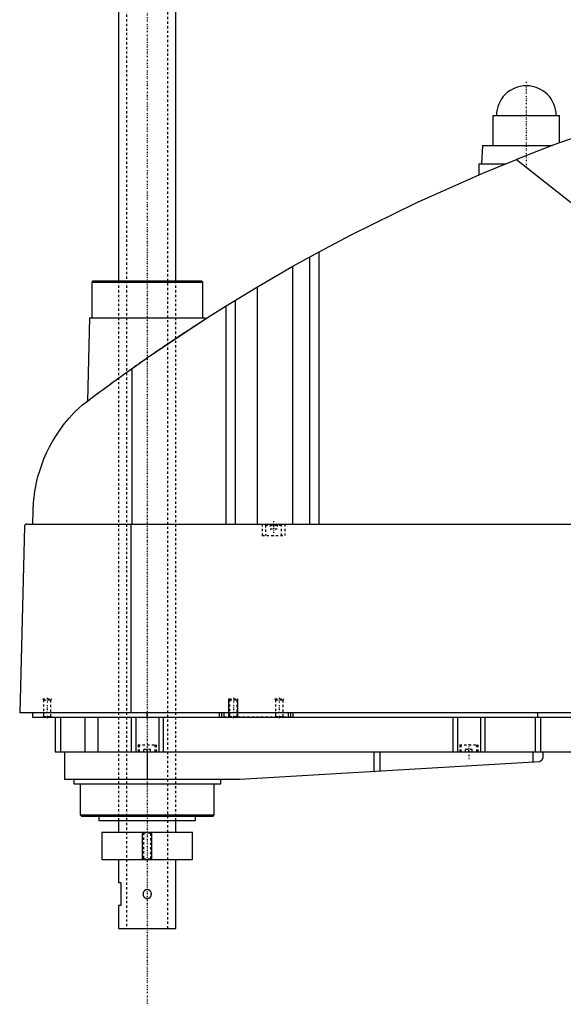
# Model space of a CAD drawing. Extents: x -906 to 181, y -92 to 634.
# Tile 1 of 5: x -906 to -669, y -92 to 336. Entities that reach past the tile are written whole.
import ezdxf

# ---------------------------------------------------------------- set-up
doc = ezdxf.new("R2010")
doc.units = 0
doc.linetypes.add('CENTER', pattern=[1.5, 0.45, -0.5, 0.05, -0.5])
doc.linetypes.add('DASHED', pattern=[2, 1, -1])
for name, color, linetype in [('AM_0', 7, 'CONTINUOUS'), ('AM_10', 7, 'CONTINUOUS'), ('AM_3', 7, 'DASHED'), ('AM_7', 7, 'CENTER')]:
    doc.layers.add(name, color=color, linetype=linetype)

msp = doc.modelspace()

# ---------------------------------------------------------------- linework, layer by layer
at = {"layer": 'AM_0', "color": 7, "linetype": 'CONTINUOUS'}
for p, q in [((-862.5, 585.5), (-862.5, 222.5)), ((-837.5, 222.5), (-837.5, 585.5)), ((-699.5, 294.5), (-699.5, 281.5)), ((-699.5, 294.5), (-670.5, 294.5)), ((-670.5, 282.67), (-670.5, 294.5)), ((-704, 281.5), (-704.5, 273.5)), ((-704, 281.5), (-673.65, 281.5)), ((-689.33, 275.44), (-545.22, 161.75)), ((-705.65, 273.5), (-705.65, 268.73)), ((-705.65, 273.5), (-694.16, 273.5)), ((-786.56, 228.89), (-775.22, 235.17)), ((-779.22, 116.6), (-779.22, 232.98)), ((-775.22, 116.6), (-775.22, 235.17)), ((-801.96, 219.97), (-786.56, 228.89)), ((-786.56, 116.6), (-786.56, 228.89)), ((-873.67, 222.5), (-874.17, 222)), ((-874.17, 222), (-874.17, 206.5)), ((-874.17, 222), (-825.83, 222)), ((-873.67, 222.5), (-826.33, 222.5)), ((-825.83, 222), (-826.33, 222.5)), ((-825.83, 206.5), (-825.83, 222)), ((-815.65, 211.64), (-801.96, 219.97)), ((-801.96, 116.6), (-801.96, 219.97)), ((-815.65, 116.6), (-815.65, 211.64)), ((-811.52, 116.6), (-811.52, 214.2)), ((-875.17, 206.5), (-876.04, 170.15)), ((-875.17, 206.5), (-824.83, 206.5)), ((-824.81, 205.86), (-824.83, 206.5)), ((-856.53, 116.6), (-856.53, 184.45)), ((-899.77, 116.6), (-899.63, 122.62)), ((-902.45, 116.6), (-332.05, 116.6)), ((-857.01, 34.5), (-857.01, 116.6)), ((-903.45, 115.63), (-905.5, 34.5)), ((-328.96, 34.5), (-905.5, 34.5)), ((-900, 34.5), (-900, 32.5)), ((-850, 32.5), (-850, 34.5)), ((-818.5, 32.5), (-818.5, 34.5)), ((-817.5, 32.5), (-817.5, 34.5)), ((-816.5, 32.5), (-816.5, 34.5)), ((-788.5, 32.5), (-788.5, 34.5)), ((-787.5, 32.5), (-787.5, 34.5)), ((-786.5, 32.5), (-786.5, 34.5)), ((-680, 32.5), (-680, 34.5)), ((-900, 32.5), (-360, 32.5)), ((-890, 32.5), (-890, 17.5)), ((-887.69, 32.5), (-887.69, 17.5)), ((-877.09, 32.5), (-877.09, 17.5)), ((-871.56, 32.5), (-871.56, 17.5)), ((-857, 32.5), (-857, 17.5)), ((-855, 32.5), (-855, 17.5)), ((-845, 32.5), (-845, 17.5)), ((-843, 32.5), (-843, 17.5)), ((-717, 32.5), (-717, 17.5)), ((-715, 32.5), (-715, 17.5)), ((-705, 32.5), (-705, 17.5)), ((-703, 32.5), (-703, 17.5)), ((-681.18, 32.5), (-681.18, 17.5)), ((-678.85, 32.5), (-678.85, 17.5)), ((-890, 17.5), (-582, 17.5)), ((-886, 17.5), (-886, 5.5)), ((-850, 17.5), (-850, 5.5)), ((-751.33, 17.5), (-751.33, 8.99)), ((-748.68, 17.5), (-748.68, 9.14)), ((-682.14, 17.5), (-682.14, 13.1)), ((-677.8, 17.5), (-677.8, 14.74)), ((-809.7, 5.52), (-679.14, 13.27)), ((-886, 5.5), (-810.3, 5.5)), ((-882, 5.5), (-882, 3.5)), ((-818, 3.5), (-818, 5.5)), ((-882, 3.5), (-818, 3.5)), ((-879.17, 3.5), (-879.17, -10)), ((-820.83, -10), (-820.83, 3.5)), ((-879.17, -10), (-878.67, -10.5)), ((-879.17, -10), (-820.83, -10)), ((-878.67, -10.5), (-821.33, -10.5)), ((-871, -10.5), (-871, -12.5)), ((-871, -12.5), (-829, -12.5)), ((-862.5, -12.5), (-862.5, -17.5)), ((-837.5, -17.5), (-837.5, -12.5)), ((-829, -12.5), (-829, -10.5)), ((-821.33, -10.5), (-820.83, -10)), ((-869.75, -17.5), (-869.75, -29.5)), ((-869.75, -17.5), (-830.25, -17.5)), ((-830.25, -29.5), (-830.25, -17.5)), ((-869.75, -29.5), (-830.25, -29.5)), ((-862.5, -29.5), (-862.5, -39.5)), ((-837.5, -59.5), (-837.5, -29.5)), ((-862.5, -39.5), (-861.5, -39.5)), ((-861.5, -39.5), (-861.5, -49.5)), ((-862.5, -49.5), (-862.5, -59.5)), ((-861.5, -49.5), (-862.5, -49.5)), ((-862.5, -59.5), (-837.5, -59.5))]:
    msp.add_line(p, q, dxfattribs=at)
for points in [[(-592.03, 307.16, 0), (-608.52, 302.74, 0), (-641.19, 292.86, 0), (-673.4, 281.59, 0), (-689.33, 275.44, 0)], [(-775.22, 235.17, 0), (-761.24, 242.59, 0), (-732.87, 256.58, 0), (-703.96, 269.45, 0), (-689.33, 275.44, 0)], [(-856.53, 184.45, 0), (-849.84, 189.16, 0), (-836.3, 198.36, 0), (-822.58, 207.29, 0), (-815.65, 211.64, 0)], [(-878.19, 168.52, 0), (-877.65, 168.93, 0), (-876.56, 169.75, 0), (-875.45, 170.59, 0), (-874.89, 171.01, 0), (-874.33, 171.44, 0), (-873.19, 172.3, 0), (-872.03, 173.16, 0), (-870.86, 174.04, 0), (-869.67, 174.92, 0), (-868.47, 175.81, 0), (-867.86, 176.26, 0), (-867.25, 176.7, 0), (-866.03, 177.6, 0), (-864.79, 178.51, 0), (-863.54, 179.42, 0), (-862.29, 180.33, 0), (-861.02, 181.24, 0), (-860.38, 181.7, 0), (-859.75, 182.16, 0), (-858.46, 183.08, 0), (-857.18, 184, 0), (-856.53, 184.45, 0)], [(-899.63, 122.62, 0), (-899.63, 122.9, 0), (-899.61, 123.44, 0), (-899.59, 123.97, 0), (-899.58, 124.22, 0), (-899.56, 124.47, 0), (-899.53, 124.96, 0), (-899.5, 125.44, 0), (-899.47, 125.91, 0), (-899.43, 126.37, 0), (-899.39, 126.83, 0), (-899.37, 127.05, 0), (-899.35, 127.27, 0), (-899.31, 127.72, 0), (-899.26, 128.15, 0), (-899.07, 129.67, 0), (-898.88, 130.94, 0), (-898.67, 132.21, 0), (-898.16, 134.76, 0), (-897.54, 137.32, 0), (-896.8, 139.89, 0), (-895.93, 142.48, 0), (-894.93, 145.07, 0), (-894.38, 146.37, 0), (-893.8, 147.67, 0), (-892.52, 150.27, 0), (-891.09, 152.85, 0), (-889.52, 155.41, 0), (-887.8, 157.92, 0), (-885.93, 160.4, 0), (-884.94, 161.61, 0), (-883.91, 162.81, 0), (-881.74, 165.15, 0), (-879.41, 167.42, 0), (-878.19, 168.52, 0)], [(-902.45, 116.6, 0), (-902.48, 116.6, 0), (-902.54, 116.6, 0), (-902.61, 116.59, 0), (-902.64, 116.58, 0), (-902.67, 116.57, 0), (-902.74, 116.56, 0), (-902.8, 116.54, 0), (-902.86, 116.51, 0), (-902.93, 116.48, 0), (-902.99, 116.44, 0), (-903.02, 116.42, 0), (-903.05, 116.4, 0), (-903.1, 116.36, 0), (-903.16, 116.3, 0), (-903.21, 116.24, 0), (-903.27, 116.18, 0), (-903.3, 116.13, 0), (-903.3, 116.12, 0), (-903.31, 116.11, 0), (-903.32, 116.1, 0), (-903.32, 116.09, 0), (-903.33, 116.08, 0), (-903.34, 116.06, 0), (-903.34, 116.05, 0), (-903.35, 116.04, 0), (-903.35, 116.03, 0), (-903.36, 116.01, 0), (-903.37, 116, 0), (-903.37, 115.99, 0), (-903.38, 115.97, 0), (-903.39, 115.95, 0), (-903.39, 115.93, 0), (-903.4, 115.91, 0), (-903.41, 115.89, 0), (-903.41, 115.88, 0), (-903.41, 115.87, 0), (-903.42, 115.84, 0), (-903.43, 115.82, 0), (-903.43, 115.79, 0), (-903.43, 115.78, 0), (-903.43, 115.77, 0), (-903.44, 115.77, 0), (-903.44, 115.77, 0), (-903.44, 115.76, 0), (-903.44, 115.76, 0), (-903.44, 115.75, 0), (-903.44, 115.75, 0), (-903.44, 115.74, 0), (-903.44, 115.74, 0), (-903.44, 115.74, 0), (-903.44, 115.73, 0), (-903.44, 115.73, 0), (-903.44, 115.72, 0), (-903.44, 115.72, 0), (-903.44, 115.72, 0), (-903.44, 115.71, 0), (-903.44, 115.71, 0), (-903.44, 115.71, 0), (-903.44, 115.7, 0), (-903.45, 115.7, 0), (-903.45, 115.69, 0), (-903.45, 115.69, 0), (-903.45, 115.68, 0), (-903.45, 115.68, 0), (-903.45, 115.67, 0), (-903.45, 115.67, 0), (-903.45, 115.67, 0), (-903.45, 115.66, 0), (-903.45, 115.65, 0), (-903.45, 115.65, 0), (-903.45, 115.64, 0), (-903.45, 115.64, 0), (-903.45, 115.64, 0), (-903.45, 115.63, 0), (-903.45, 115.63, 0), (-903.45, 115.63, 0)], [(-679.14, 13.27, 0), (-679.07, 13.3, 0), (-678.93, 13.36, 0), (-678.8, 13.42, 0), (-678.73, 13.46, 0), (-678.67, 13.49, 0), (-678.56, 13.57, 0), (-678.45, 13.66, 0), (-678.35, 13.75, 0), (-678.26, 13.84, 0), (-678.18, 13.94, 0), (-678.14, 13.99, 0), (-678.11, 14.04, 0), (-678.04, 14.14, 0), (-677.98, 14.24, 0), (-677.93, 14.34, 0), (-677.89, 14.44, 0), (-677.86, 14.53, 0), (-677.84, 14.58, 0), (-677.84, 14.58, 0), (-677.84, 14.6, 0), (-677.83, 14.61, 0), (-677.83, 14.62, 0), (-677.83, 14.62, 0), (-677.83, 14.64, 0), (-677.82, 14.65, 0), (-677.82, 14.66, 0), (-677.82, 14.67, 0), (-677.81, 14.68, 0), (-677.81, 14.69, 0), (-677.81, 14.69, 0), (-677.81, 14.7, 0), (-677.81, 14.71, 0), (-677.8, 14.72, 0), (-677.8, 14.72, 0), (-677.8, 14.73, 0), (-677.8, 14.73, 0), (-677.8, 14.73, 0), (-677.8, 14.73, 0), (-677.8, 14.74, 0), (-677.8, 14.74, 0)]]:
    msp.add_polyline3d(points, dxfattribs=at)
for centre, radius, start, end in [((-685, 294.5), 13, 0, 180), ((-810.3, 15.5), 10, 270, 273.4)]:
    msp.add_arc(centre, radius, start, end, dxfattribs=at)
at = {"layer": 'AM_10', "color": 7, "linetype": 'CONTINUOUS'}
for p, q in [((-814.5, 32.5), (-814.5, 40.5)), ((-810.5, 32.5), (-810.5, 40.5)), ((-852, -29.5), (-852, -17.5)), ((-848, -29.5), (-848, -17.5))]:
    msp.add_line(p, q, dxfattribs=at)
at = {"layer": 'AM_3', "color": 6, "linetype": 'DASHED'}
for p, q in [((-859, 600.5), (-859, -59.5)), ((-841, -59.5), (-841, 600.5)), ((-862.5, 222.5), (-862.5, -12.5)), ((-837.5, -12.5), (-837.5, 222.5)), ((-800, 116.6), (-800, 111.6)), ((-798.1, 116.6), (-798.5, 116.2)), ((-798.5, 116.2), (-798.5, 111.6)), ((-798.5, 116.2), (-791.5, 116.2)), ((-796.5, 116.6), (-796.5, 114.6)), ((-795, 116.6), (-795, 114.6)), ((-793.5, 116.6), (-793.5, 114.6)), ((-791.5, 116.2), (-791.9, 116.6)), ((-791.5, 111.6), (-791.5, 116.2)), ((-790, 111.6), (-790, 116.6)), ((-800, 111.6), (-790, 111.6)), ((-796.5, 114.6), (-793.5, 114.6)), ((-895.5, 40.5), (-895.12, 40.12)), ((-895.5, 40.5), (-891.5, 40.5)), ((-895.12, 40.12), (-895.12, 32.88)), ((-895.12, 40.12), (-891.88, 40.12)), ((-891.88, 40.12), (-891.5, 40.5)), ((-891.88, 32.88), (-891.88, 40.12)), ((-814.5, 40.5), (-814.12, 40.12)), ((-814.5, 40.5), (-810.5, 40.5)), ((-814.12, 40.12), (-814.12, 32.88)), ((-814.12, 40.12), (-810.88, 40.12)), ((-810.88, 40.12), (-810.5, 40.5)), ((-810.88, 32.88), (-810.88, 40.12)), ((-794.5, 40.5), (-794.12, 40.12)), ((-794.5, 40.5), (-790.5, 40.5)), ((-794.12, 40.12), (-794.12, 32.88)), ((-794.12, 40.12), (-790.88, 40.12)), ((-790.88, 40.12), (-790.5, 40.5)), ((-790.88, 32.88), (-790.88, 40.12)), ((-895.12, 32.88), (-895.5, 32.5)), ((-895.12, 32.88), (-891.88, 32.88)), ((-891.5, 32.5), (-891.88, 32.88)), ((-787.5, 32.5), (-816.5, 32.5)), ((-814.12, 32.88), (-814.5, 32.5)), ((-814.12, 32.88), (-810.88, 32.88)), ((-810.5, 32.5), (-810.88, 32.88)), ((-794.12, 32.88), (-794.5, 32.5)), ((-794.12, 32.88), (-790.88, 32.88)), ((-790.5, 32.5), (-790.88, 32.88)), ((-854, 20.5), (-854, 17.5)), ((-854, 20.5), (-846, 20.5)), ((-853.5, 20.5), (-853.5, 17.5)), ((-848.5, 18.5), (-851.5, 18.5)), ((-851.5, 17.5), (-851.5, 18.5)), ((-850, 17.5), (-850, 18.5)), ((-848.5, 17.5), (-848.5, 18.5)), ((-846.5, 17.5), (-846.5, 20.5)), ((-846, 17.5), (-846, 20.5)), ((-714, 20.5), (-714, 17.5)), ((-714, 20.5), (-706, 20.5)), ((-713.5, 20.5), (-713.5, 17.5)), ((-708.5, 18.5), (-711.5, 18.5)), ((-711.5, 17.5), (-711.5, 18.5)), ((-710, 17.5), (-710, 18.5)), ((-708.5, 17.5), (-708.5, 18.5)), ((-706.5, 17.5), (-706.5, 20.5)), ((-706, 17.5), (-706, 20.5)), ((-852, -17.5), (-851.62, -17.88)), ((-851.62, -17.88), (-851.62, -29.12)), ((-851.62, -17.88), (-848.38, -17.88)), ((-848.38, -17.88), (-848, -17.5)), ((-848.38, -29.12), (-848.38, -17.88)), ((-851.62, -29.12), (-852, -29.5)), ((-851.62, -29.12), (-848.38, -29.12)), ((-848, -29.5), (-848.38, -29.12))]:
    msp.add_line(p, q, dxfattribs=at)
for points in [[(-876.04, 170.15, 0), (-876.04, 170.15, 0), (-876.01, 170.17, 0), (-875.96, 170.21, 0), (-875.93, 170.23, 0), (-875.89, 170.26, 0), (-875.78, 170.34, 0), (-875.66, 170.44, 0), (-875.5, 170.55, 0), (-875.32, 170.69, 0), (-875.12, 170.84, 0), (-875.01, 170.93, 0), (-874.89, 171.02, 0), (-874.64, 171.21, 0), (-874.36, 171.41, 0), (-874.06, 171.64, 0), (-873.74, 171.88, 0), (-873.4, 172.14, 0), (-873.22, 172.27, 0), (-873.04, 172.41, 0), (-872.66, 172.7, 0), (-872.26, 172.99, 0), (-872.05, 173.15, 0), (-871.84, 173.3, 0), (-871.41, 173.63, 0), (-870.97, 173.96, 0), (-870.74, 174.12, 0), (-870.51, 174.3, 0), (-870.04, 174.64, 0), (-869.57, 175, 0), (-869.08, 175.35, 0), (-868.59, 175.72, 0), (-868.08, 176.09, 0), (-867.82, 176.28, 0), (-867.56, 176.48, 0), (-867.02, 176.87, 0), (-866.47, 177.28, 0), (-865.91, 177.69, 0), (-865.34, 178.11, 0), (-864.75, 178.54, 0), (-864.45, 178.76, 0), (-864.15, 178.97, 0), (-863.54, 179.42, 0), (-862.93, 179.86, 0), (-862.3, 180.32, 0), (-861.67, 180.78, 0), (-861.02, 181.24, 0), (-860.7, 181.47, 0), (-860.37, 181.71, 0), (-859.72, 182.18, 0), (-859.06, 182.65, 0), (-858.39, 183.13, 0), (-857.73, 183.6, 0), (-857.05, 184.08, 0), (-856.72, 184.32, 0), (-856.38, 184.56, 0), (-855.7, 185.04, 0), (-855.03, 185.52, 0), (-854.35, 186, 0), (-853.67, 186.47, 0), (-853, 186.95, 0), (-852.66, 187.18, 0), (-852.33, 187.42, 0), (-851.66, 187.89, 0), (-851, 188.35, 0), (-850.67, 188.58, 0), (-850.34, 188.81, 0), (-849.68, 189.26, 0), (-849.03, 189.72, 0), (-848.69, 189.95, 0), (-848.36, 190.18, 0), (-847.69, 190.65, 0), (-847.02, 191.11, 0), (-846.34, 191.58, 0), (-845.66, 192.04, 0), (-844.98, 192.51, 0), (-844.64, 192.74, 0), (-844.3, 192.98, 0), (-843.61, 193.44, 0), (-842.93, 193.9, 0), (-842.26, 194.36, 0), (-841.58, 194.82, 0), (-840.91, 195.27, 0), (-840.58, 195.5, 0), (-840.25, 195.72, 0), (-839.59, 196.16, 0), (-838.94, 196.6, 0), (-838.29, 197.03, 0), (-837.66, 197.46, 0), (-837.03, 197.88, 0), (-836.72, 198.09, 0), (-836.41, 198.29, 0), (-835.8, 198.69, 0), (-835.21, 199.09, 0), (-834.62, 199.48, 0), (-834.05, 199.85, 0), (-833.5, 200.22, 0), (-833.22, 200.4, 0), (-832.95, 200.58, 0), (-832.43, 200.92, 0), (-831.91, 201.26, 0), (-831.42, 201.58, 0), (-830.93, 201.9, 0), (-830.46, 202.21, 0), (-830.22, 202.37, 0), (-829.99, 202.52, 0), (-829.53, 202.81, 0), (-829.09, 203.1, 0), (-828.88, 203.24, 0), (-828.67, 203.38, 0), (-828.26, 203.64, 0), (-827.87, 203.89, 0), (-827.68, 204.02, 0), (-827.5, 204.13, 0), (-827.15, 204.36, 0), (-826.82, 204.57, 0), (-826.52, 204.77, 0), (-826.23, 204.95, 0), (-825.98, 205.12, 0), (-825.86, 205.19, 0), (-825.74, 205.27, 0), (-825.53, 205.4, 0), (-825.35, 205.52, 0), (-825.2, 205.62, 0), (-825.07, 205.7, 0), (-824.97, 205.76, 0), (-824.92, 205.79, 0), (-824.89, 205.81, 0), (-824.84, 205.85, 0), (-824.81, 205.86, 0), (-824.81, 205.86, 0)], [(-851.82, -44.5, 0), (-851.82, -44.55, 0), (-851.81, -44.66, 0), (-851.8, -44.77, 0), (-851.79, -44.82, 0), (-851.78, -44.88, 0), (-851.76, -44.99, 0), (-851.73, -45.1, 0), (-851.69, -45.2, 0), (-851.65, -45.31, 0), (-851.61, -45.41, 0), (-851.58, -45.46, 0), (-851.56, -45.51, 0), (-851.5, -45.6, 0), (-851.44, -45.69, 0), (-851.37, -45.78, 0), (-851.3, -45.86, 0), (-851.23, -45.93, 0), (-851.19, -45.97, 0), (-851.15, -46.01, 0), (-851.07, -46.08, 0), (-850.98, -46.14, 0), (-850.93, -46.17, 0), (-850.88, -46.2, 0), (-850.79, -46.26, 0), (-850.69, -46.3, 0), (-850.64, -46.33, 0), (-850.59, -46.35, 0), (-850.48, -46.38, 0), (-850.37, -46.41, 0), (-850.27, -46.43, 0), (-850.16, -46.44, 0), (-850.05, -46.45, 0), (-850, -46.45, 0), (-849.95, -46.45, 0), (-849.84, -46.44, 0), (-849.73, -46.43, 0), (-849.63, -46.41, 0), (-849.52, -46.38, 0), (-849.41, -46.35, 0), (-849.36, -46.33, 0), (-849.31, -46.3, 0), (-849.21, -46.26, 0), (-849.11, -46.2, 0), (-849.02, -46.14, 0), (-848.93, -46.08, 0), (-848.85, -46.01, 0), (-848.81, -45.97, 0), (-848.77, -45.93, 0), (-848.7, -45.86, 0), (-848.63, -45.78, 0), (-848.56, -45.69, 0), (-848.5, -45.6, 0), (-848.44, -45.51, 0), (-848.42, -45.46, 0), (-848.39, -45.41, 0), (-848.35, -45.31, 0), (-848.3, -45.2, 0), (-848.27, -45.09, 0), (-848.24, -44.99, 0), (-848.22, -44.88, 0), (-848.21, -44.82, 0), (-848.2, -44.77, 0), (-848.19, -44.66, 0), (-848.18, -44.55, 0), (-848.18, -44.5, 0), (-848.18, -44.45, 0), (-848.19, -44.34, 0), (-848.2, -44.23, 0), (-848.21, -44.18, 0), (-848.22, -44.12, 0), (-848.24, -44.01, 0), (-848.27, -43.91, 0), (-848.3, -43.8, 0), (-848.35, -43.69, 0), (-848.39, -43.59, 0), (-848.42, -43.54, 0), (-848.44, -43.49, 0), (-848.5, -43.4, 0), (-848.56, -43.31, 0), (-848.63, -43.22, 0), (-848.7, -43.14, 0), (-848.77, -43.07, 0), (-848.81, -43.03, 0), (-848.85, -42.99, 0), (-848.93, -42.92, 0), (-849.02, -42.86, 0), (-849.11, -42.8, 0), (-849.21, -42.74, 0), (-849.31, -42.7, 0), (-849.36, -42.67, 0), (-849.41, -42.65, 0), (-849.52, -42.62, 0), (-849.63, -42.59, 0), (-849.73, -42.57, 0), (-849.84, -42.56, 0), (-849.95, -42.55, 0), (-850, -42.55, 0), (-850.05, -42.55, 0), (-850.16, -42.56, 0), (-850.27, -42.57, 0), (-850.37, -42.59, 0), (-850.48, -42.62, 0), (-850.59, -42.65, 0), (-850.64, -42.67, 0), (-850.69, -42.7, 0), (-850.79, -42.74, 0), (-850.89, -42.8, 0), (-850.93, -42.83, 0), (-850.98, -42.86, 0), (-851.07, -42.92, 0), (-851.15, -42.99, 0), (-851.19, -43.03, 0), (-851.23, -43.07, 0), (-851.3, -43.14, 0), (-851.37, -43.22, 0), (-851.44, -43.31, 0), (-851.5, -43.4, 0), (-851.56, -43.49, 0), (-851.58, -43.54, 0), (-851.61, -43.59, 0), (-851.65, -43.69, 0), (-851.7, -43.8, 0), (-851.73, -43.91, 0), (-851.76, -44.01, 0), (-851.78, -44.12, 0), (-851.79, -44.18, 0), (-851.8, -44.23, 0), (-851.81, -44.34, 0), (-851.82, -44.45, 0), (-851.82, -44.5, 0)]]:
    msp.add_polyline3d(points, dxfattribs=at)
at = {"layer": 'AM_7', "color": 4, "linetype": 'CENTER'}
for p, q in [((-850, 633.5), (-850, -92.5)), ((-685, 309.2), (-685, 271.8)), ((-698.65, 294.5), (-671.35, 294.5)), ((-850, 247.5), (-850, -82.5)), ((-795, 117.9), (-795, 111.3)), ((-893.5, 40.9), (-893.5, 32.1)), ((-812.5, 40.9), (-812.5, 32.1)), ((-792.5, 40.9), (-792.5, 32.1)), ((-710, 20.8), (-710, 14.2))]:
    msp.add_line(p, q, dxfattribs=at)

doc.saveas('drawing.dxf')
